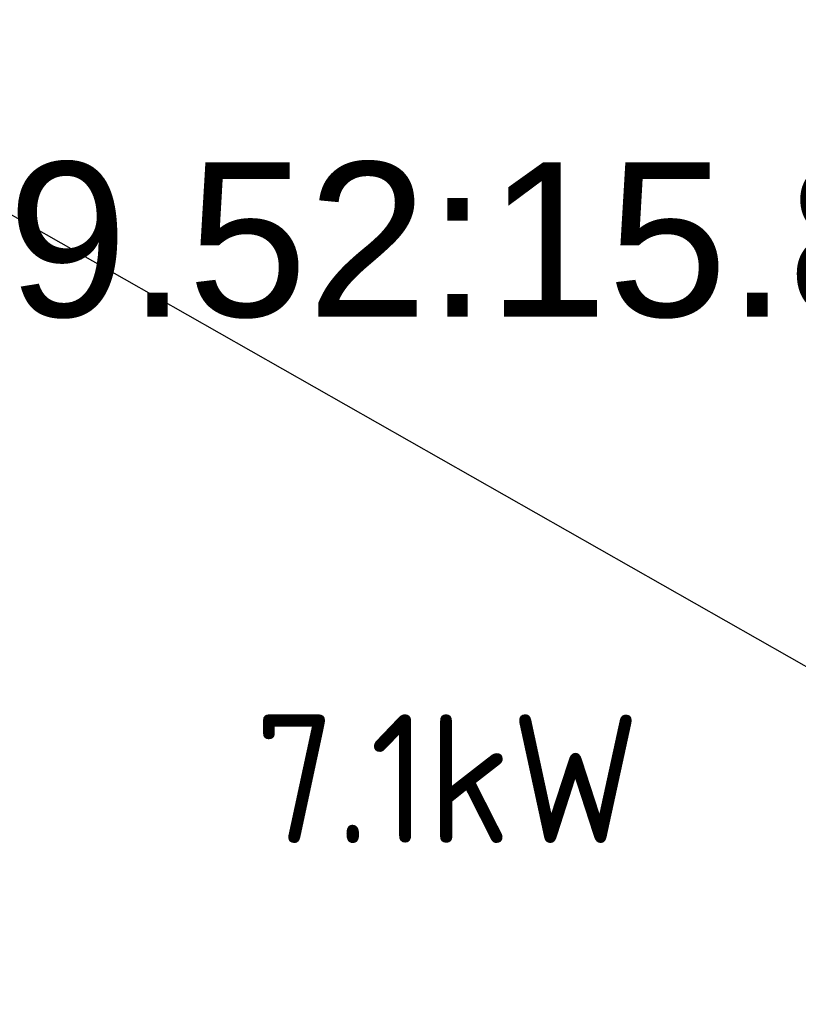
# Model space of a CAD drawing. Header units: millimetres. Extents: x -367720 to -162733, y 309172 to 337444.
# Tile 136 of 164: x -362359 to -361603, y 327699 to 328655. Entities that reach past the tile are written whole.
import ezdxf
from ezdxf.enums import TextEntityAlignment as Align

# ---------------------------------------------------------------- set-up
doc = ezdxf.new("R2010")
doc.units = ezdxf.units.MM
doc.header["$LTSCALE"] = 10
doc.header["$MEASUREMENT"] = 0
doc.layers.get('0').update_dxf_attribs({"color": 255, "lineweight": 13})
for name, color, linetype, lineweight in [('LATS_PIPE_REFRIGERANT_INDEX', 1, 'Continuous', 0), ('VZ1', 6, 'Continuous', 18), ('vzt-popis', 81, 'Continuous', 20)]:
    doc.layers.add(name, color=color, linetype=linetype, lineweight=lineweight)
doc.layers.add('VZT_pozice', color=1, linetype='Continuous')
doc.styles.add('ISO8', font='ISO8.shx')
doc.styles.add('LATS_ANNO', font='arial.ttf')
doc.styles.add('ROMANS', font='ROMANS.shx', dxfattribs={"height": 80})

# ---------------------------------------------------------------- blocks, each defined once
blk = doc.blocks.new('A$C44164CF6')
at = {"layer": 'VZT_pozice', "color": 7}
blk.add_line((-7917.85, 9735.22), (-6162.5, 8737.5), dxfattribs=at)
at = {"layer": 'LATS_PIPE_REFRIGERANT_INDEX', "color": 7, "style": 'LATS_ANNO'}
blk.add_text('9.52:15.88', height=150, dxfattribs=at).set_placement((-6597.92, 9521.83), align=Align.MIDDLE_RIGHT)
at = {"layer": 'VZ1', "extrusion": (0, -1, -1.22461e-16), "style": 'ROMANS', "width": 0.8, "flags": 1}
for tag, p in [('MATERIAL', (-2269.09, 3112.52, -14812.16)), ('PRIRUBA', (-2269.09, 3112.52, -14812.16)), ('PRUTOK', (-2269.09, 3112.52, -14812.16)), ('PLOCHA', (-2269.09, 3112.52, -14812.16)), ('OBVOD', (-2269.09, 3112.52, -14812.16)), ('NAZEV', (-2269.09, 3112.52, -14812.16)), ('KOTA', (-2269.09, 3112.52, -14812.16)), ('USEK', (-2269.09, 3112.52, -14812.16)), ('TVAR', (-2269.09, 3112.52, -14812.16)), ('POS', (-2269.09, 3112.52, -14812.16)), ('NB2', (-2269.09, 3112.52, -14812.16)), ('NB1', (-2269.09, 3112.52, -14812.16)), ('DB', (-2269.09, 3112.52, -14812.16)), ('DA', (-2269.09, 3112.52, -14812.16)), ('B2', (-2269.09, 3112.52, -14812.16)), ('B1', (-2269.09, 3112.52, -14812.16)), ('A2', (-2269.09, 3112.52, -14812.16)), ('A1', (-2269.09, 3112.52, -14812.16)), ('LT', (-2269.09, 3112.52, -14812.16)), ('MATERIAL', (99885.33, 3112.52, -14812.16)), ('PRIRUBA', (99885.33, 3112.52, -14812.16)), ('PRUTOK', (99885.33, 3112.52, -14812.16)), ('PLOCHA', (99885.33, 3112.52, -14812.16)), ('OBVOD', (99885.33, 3112.52, -14812.16)), ('NAZEV', (99885.33, 3112.52, -14812.16)), ('KOTA', (99885.33, 3112.52, -14812.16)), ('USEK', (99885.33, 3112.52, -14812.16)), ('TVAR', (99885.33, 3112.52, -14812.16)), ('POS', (99885.33, 3112.52, -14812.16)), ('NB2', (99885.33, 3112.52, -14812.16)), ('NB1', (99885.33, 3112.52, -14812.16)), ('DB', (99885.33, 3112.52, -14812.16)), ('DA', (99885.33, 3112.52, -14812.16)), ('B2', (99885.33, 3112.52, -14812.16)), ('B1', (99885.33, 3112.52, -14812.16)), ('A2', (99885.33, 3112.52, -14812.16)), ('A1', (99885.33, 3112.52, -14812.16)), ('LT', (99885.33, 3112.52, -14812.16))]:
    blk.add_attdef(tag, p, '', height=1, rotation=180, dxfattribs=at)
at = {"layer": 'VZ1', "extrusion": (1.22461e-16, 1, 4.44089e-16), "style": 'ROMANS', "width": 0.8, "flags": 1}
for tag, p in [('MATERIAL', (2269.09, 2852.52, 14812.16)), ('PRIRUBA', (2269.09, 2852.52, 14812.16)), ('IZOLACE', (2269.09, 2852.52, 14812.16)), ('PRUTOK', (2269.09, 2852.52, 14812.16)), ('PLOCHA', (2269.09, 2852.52, 14812.16)), ('NASTCE', (2269.09, 2852.52, 14812.16)), ('OBVOD', (2269.09, 2852.52, 14812.16)), ('NAZEV', (2269.09, 2852.52, 14812.16)), ('KOTA', (2269.09, 2852.52, 14812.16)), ('USEK', (2269.09, 2852.52, 14812.16)), ('TVAR', (2269.09, 2852.52, 14812.16)), ('POS', (2269.09, 2852.52, 14812.16)), ('NB2', (2269.09, 2852.52, 14812.16)), ('NB1', (2269.09, 2852.52, 14812.16)), ('B1', (2269.09, 2852.52, 14812.16)), ('VS', (2269.09, 2852.52, 14812.16)), ('A1', (2269.09, 2852.52, 14812.16)), ('LT', (2269.09, 2852.52, 14812.16)), ('MATERIAL', (-99885.33, 2852.52, 14812.16)), ('PRIRUBA', (-99885.33, 2852.52, 14812.16)), ('IZOLACE', (-99885.33, 2852.52, 14812.16)), ('PRUTOK', (-99885.33, 2852.52, 14812.16)), ('PLOCHA', (-99885.33, 2852.52, 14812.16)), ('NASTCE', (-99885.33, 2852.52, 14812.16)), ('OBVOD', (-99885.33, 2852.52, 14812.16)), ('NAZEV', (-99885.33, 2852.52, 14812.16)), ('KOTA', (-99885.33, 2852.52, 14812.16)), ('USEK', (-99885.33, 2852.52, 14812.16)), ('TVAR', (-99885.33, 2852.52, 14812.16)), ('POS', (-99885.33, 2852.52, 14812.16)), ('NB2', (-99885.33, 2852.52, 14812.16)), ('NB1', (-99885.33, 2852.52, 14812.16)), ('B1', (-99885.33, 2852.52, 14812.16)), ('VS', (-99885.33, 2852.52, 14812.16)), ('A1', (-99885.33, 2852.52, 14812.16)), ('LT', (-99885.33, 2852.52, 14812.16))]:
    blk.add_attdef(tag, p, '', height=1, dxfattribs=at)
at = {"layer": 'vzt-popis', "insert": (-7348.18, 8935.62), "char_height": 125, "attachment_point": 7, "style": 'ISO8'}
blk.add_mtext_dynamic_manual_height_columns('{\\Fisocp|c238;7.1kW}', width=304.7233, gutter_width=1, heights=[0], dxfattribs=at)

msp = doc.modelspace()

# ---------------------------------------------------------------- block references
msp.add_blockref('A$C44164CF6', (-354782.86, 318920.06))

doc.saveas('drawing.dxf')
